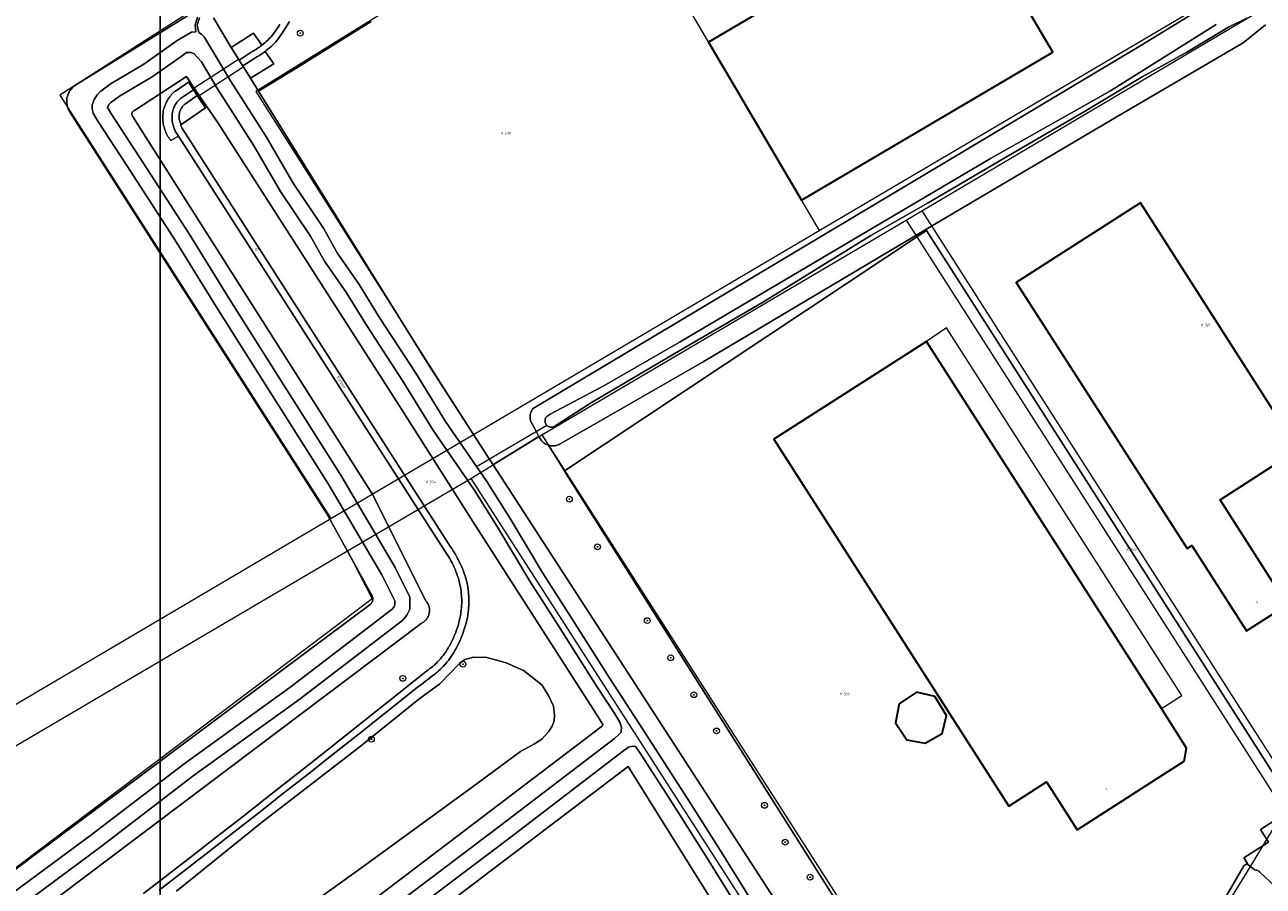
# Model space of a CAD drawing. Header units: metres. Extents: x 250001 to 257773, y 598992 to 609118.
# Tile 177 of 256: x 251287 to 251458, y 601835 to 601954. Entities that reach past the tile are written whole.
import ezdxf
from ezdxf.enums import TextEntityAlignment as Align
from ezdxf.lldxf.tags import DXFTag

# ---------------------------------------------------------------- set-up
doc = ezdxf.new("R2010")
doc.units = ezdxf.units.M
for name, color, linetype, lineweight in [('B-WE-GR-BEPLANTING_CULTUUR_BOSPLANTSOEN-GV', 252, 'Continuous', 18), ('B-WE-GR-BOOM-S', 252, 'Continuous', 25), ('B-WE-GR-BOUWLAND-GV', 252, 'Continuous', 13), ('B-WE-GR-GRAS-GV', 252, 'Continuous', 13), ('B-WE-GR-GROENVOORZIENING-GV', 252, 'Continuous', 18), ('B-WE-KG-GRENS_PERCEEL-G', 150, 'KG-PERCEEL', 18), ('B-WE-KG-GRENS_PERCEEL-S', 150, 'Continuous', 25), ('B-WE-KW-KUNSTWERK_DEK-GV', 252, 'Continuous', 18), ('B-WE-KW-KUNSTWERK_DUIKER-G', 252, 'Continuous', 18), ('B-WE-OG-BEBOUWING-GV', 1, 'Continuous', 35), ('B-WE-OG-BEBOUWING-T18', 7, 'Continuous', 18), ('B-WE-OG-BEBOUWING_LUIFEL-GV', 1, 'Continuous', 18), ('B-WE-OG-TERREIN_ERF-GV', 7, 'Continuous', 18), ('B-WE-OG-TOPOGRAFIE-T18', 2, 'Continuous', 18), ('B-WE-OG-WATER-GV', 252, 'Continuous', 18), ('B-WE-OG-WATER_SLOOT-GV', 252, 'Continuous', 18), ('B-WE-VH-VERHARDING_GESLOTEN-GV', 252, 'Continuous', 18), ('B-WE-VH-VERHARDING_HALFVERHARDING-GV', 252, 'Continuous', 18), ('N-WE-OG-GBKN-G', 7, 'Continuous', 25), ('X-XX-AL-REFERENTIE-G', 7, 'Continuous', 18)]:
    doc.layers.add(name, color=color, linetype=linetype, lineweight=lineweight)
doc.styles.add('NLCS-ISO', font='NLCS-ISO.ttf')
doc.styles.add('NLCS-ISO-ANNOTATIEF-T18', font='NLCS-ISO.ttf', dxfattribs={"height": 1.8})
doc.styles.get("Standard").update_dxf_attribs({"font": 'NLCS-ISO.ttf'})
tags = doc.linetypes.add('KG-PERCEEL', pattern='A,5.5,-2,["P",Standard,S=1.8,R=0,X=-0.5,Y=-0.9],-2,5.5,-2,[5,NLCS.SHX,S=0.75,R=0,X=0,Y=0],-2', length=19).pattern_tags.tags
tags[6] = DXFTag(74, 10)

# ---------------------------------------------------------------- blocks, each defined once
blk = doc.blocks.new('SKG-PERCEELNUMMER-SO')
at = {"style": 'NLCS-ISO', "oblique": 10, "flags": 1}
blk.add_attdef('GEMEENTECODE', text='', height=1.8, dxfattribs=at).set_placement((0, 2.55), align=Align.MIDDLE_CENTER)
at = {"style": 'NLCS-ISO', "oblique": 10}
blk.add_attdef('SECTIE', text='', height=1.8, dxfattribs=at).set_placement((-0.5, 0), align=Align.MIDDLE_RIGHT)
blk.add_attdef('PERCEELNUMMER', text='', height=1.8, dxfattribs=at).set_placement((0.5, 0), align=Align.MIDDLE_LEFT)
blk = doc.blocks.new('BS2021-132-Xref-KAD-20210617')
at = {"layer": 'B-WE-KG-GRENS_PERCEEL-G', "flags": 128}
for points in [[(251420.659, 602026.429), (251310.684, 601956.174), (251291.562, 601943.922)], [(251396.311, 601925.281), (251453.026, 601958.714), (251441.996, 601994.884), (251433.73, 602007.104)], [(251367.31, 601974.573), (251366.34, 601973.976), (251318.601, 601944.445)], [(251367.31, 601974.573), (251396.311, 601925.281)], [(251410.444, 601927.992), (251458.545, 601956.429)], [(251291.562, 601943.922), (251328.938, 601885.566)], [(251318.601, 601944.445), (251327.069, 601931.093), (251335.651, 601917.527), (251344.879, 601902.917), (251348.608, 601897.161)], [(251358.037, 601897.122), (251408.293, 601926.72)], [(251408.293, 601926.72), (251410.444, 601927.992)], [(251408.293, 601926.72), (251460.45, 601845.26)], [(251410.444, 601927.992), (251461.89, 601847.64)], [(251348.608, 601897.161), (251396.311, 601925.281)], [(251328.938, 601885.566), (251348.608, 601897.161)], [(251348.266, 601891.096), (251358.037, 601897.122)], [(251358.037, 601897.122), (251409.417, 601816.904)], [(251331.234, 601881.097), (251348.266, 601891.096)], [(251348.266, 601891.096), (251396.726, 601815.763)], [(251194.115, 601806.141), (251328.938, 601885.566)], [(251243.868, 601829.807), (251331.234, 601881.097)], [(251331.234, 601881.097), (251334.625, 601874.502), (251254.1, 601813.716)], [(251441.492, 601814.363), (251455.41, 601836.89), (251460.45, 601845.26)]]:
    blk.add_lwpolyline(points, dxfattribs=at)
at = {"layer": 'N-WE-OG-GBKN-G'}
blk.add_lwpolyline([(251305.421, 608118.318), (256711.718, 608118.318), (256711.718, 599991.994), (251305.421, 599991.994)], close=True, dxfattribs=at)
at = {"layer": 'B-WE-KG-GRENS_PERCEEL-S', "xscale": 0.2, "yscale": 0.2, "zscale": 0.2}
for p, values in [((251352.819, 601938.688), {'PERCEELNUMMER': '570', 'SECTIE': 'K'}), ((251318.325, 601922.622), {'PERCEELNUMMER': '571', 'SECTIE': 'K'}), ((251449.376, 601912.248), {'PERCEELNUMMER': '321', 'SECTIE': 'K'}), ((251342.449, 601890.605), {'PERCEELNUMMER': '574', 'SECTIE': 'K'}), ((251439.105, 601881.285), {'PERCEELNUMMER': '240', 'SECTIE': 'K'}), ((251399.589, 601861.388), {'PERCEELNUMMER': '555', 'SECTIE': 'K'})]:
    blk.add_blockref('SKG-PERCEELNUMMER-SO', p, dxfattribs=at).add_auto_attribs(values)
blk = doc.blocks.new('SGR-BOOM_01-SO')
at = {"linetype": 'ByBlock', "lineweight": 18}
h = blk.add_hatch(color=0, dxfattribs=at)
h.dxf.hatch_style = 1
edge = h.paths.add_edge_path()
edge.add_arc((0, 0), 0.25, 0, 360)
at = {"color": 0, "linetype": 'ByBlock', "lineweight": 18}
for radius in [2, 0.25]:
    blk.add_circle((0, 0), radius, dxfattribs=at)
blk = doc.blocks.new('BS2021-132-Xref-BGT-GRIJS-20210617-aangepast')
at = {"layer": 'B-WE-GR-BEPLANTING_CULTUUR_BOSPLANTSOEN-GV', "flags": 128}
blk.add_lwpolyline([(251310.387, 601821.053), (251333.538, 601837.694), (251348.426, 601848.529), (251355.093, 601853.456), (251357.035, 601854.499), (251358.058, 601855.133), (251358.978, 601856.155), (251359.49, 601856.952), (251359.735, 601857.688), (251359.776, 601858.486), (251359.654, 601859.713), (251358.959, 601861.185), (251358.059, 601862.637), (251355.524, 601864.621), (251353.132, 601865.685), (251350.453, 601866.421), (251348.613, 601866.463), (251347.427, 601866.136), (251346.67, 601865.563), (251343.991, 601862.783), (251341.087, 601860.656), (251332.968, 601854.114), (251319.327, 601843.585), (251307.649, 601834.181)], dxfattribs=at)
at = {"layer": 'B-WE-GR-BOUWLAND-GV', "flags": 128}
blk.add_lwpolyline([(251216.381, 601785.042), (251287.955, 601839.123), (251334.365, 601873.727), (251334.432, 601873.783), (251334.493, 601873.845), (251334.549, 601873.912), (251334.598, 601873.984), (251334.641, 601874.061), (251334.676, 601874.141), (251334.704, 601874.223), (251334.724, 601874.308), (251334.736, 601874.395), (251334.74, 601874.482), (251334.736, 601874.569), (251334.725, 601874.655), (251334.705, 601874.741), (251334.679, 601874.821), (251328.34, 601886.28), (251292.916, 601941.672), (251292.843, 601941.799), (251292.776, 601941.93), (251292.717, 601942.065), (251292.665, 601942.202), (251292.621, 601942.342), (251292.584, 601942.484), (251292.555, 601942.629), (251292.534, 601942.774), (251292.521, 601942.92), (251292.516, 601943.067), (251292.519, 601943.214), (251292.53, 601943.361), (251292.549, 601943.506), (251292.576, 601943.651), (251292.611, 601943.794), (251292.653, 601943.934), (251292.703, 601944.072), (251292.76, 601944.208), (251292.825, 601944.34), (251292.897, 601944.468), (251292.976, 601944.592), (251293.061, 601944.712), (251293.152, 601944.826), (251293.25, 601944.936), (251293.354, 601945.04), (251293.463, 601945.139), (251293.577, 601945.231), (251293.641, 601945.278), (251309.174, 601954.885)], dxfattribs=at)
at = {"layer": 'B-WE-GR-GRAS-GV', "flags": 128}
blk.add_lwpolyline([(251389.752, 601819.723), (251369.978, 601851.362), (251268.52, 601774.419)], dxfattribs=at)
at = {"layer": 'B-WE-GR-GROENVOORZIENING-GV', "flags": 128}
for points in [[(251312.758, 601954.605), (251315.216, 601950.507), (251318.27, 601952.505), (251319.426, 601950.824), (251319.615, 601950.974), (251319.833, 601951.156), (251320.045, 601951.344), (251320.253, 601951.538), (251320.455, 601951.738), (251320.651, 601951.944), (251320.841, 601952.155), (251321.025, 601952.371), (251321.063, 601952.426), (251321.343, 601952.842), (251321.618, 601953.263), (251321.885, 601953.688)], [(251323.258, 601954.112), (251322.514, 601952.915), (251321.736, 601951.739), (251321.542, 601951.513), (251321.342, 601951.292), (251321.136, 601951.076), (251320.924, 601950.866), (251320.707, 601950.662), (251320.484, 601950.464), (251320.256, 601950.271), (251320.023, 601950.085), (251319.88, 601949.976), (251321.061, 601948.266), (251317.865, 601946.272), (251318.984, 601944.473), (251324.247, 601947.722), (251329.285, 601950.812), (251334.52, 601954.099)], [(251303.088, 601833.869), (251306.498, 601836.492), (251309.902, 601839.122), (251313.302, 601841.758), (251316.697, 601844.4), (251320.087, 601847.048), (251323.473, 601849.703), (251326.853, 601852.364), (251330.228, 601855.031), (251333.598, 601857.705), (251336.964, 601860.385), (251340.324, 601863.071), (251341.273, 601863.817), (251342.207, 601864.583), (251342.397, 601864.714), (251342.621, 601864.877), (251342.839, 601865.046), (251343.053, 601865.222), (251343.261, 601865.403), (251343.464, 601865.591), (251343.661, 601865.784), (251343.853, 601865.983), (251344.039, 601866.187), (251344.078, 601866.234), (251344.276, 601866.478), (251344.467, 601866.727), (251344.652, 601866.981), (251344.83, 601867.239), (251345.001, 601867.502), (251345.166, 601867.769), (251345.324, 601868.04), (251345.345, 601868.077), (251345.502, 601868.374), (251345.652, 601868.674), (251345.795, 601868.977), (251345.931, 601869.284), (251346.06, 601869.594), (251346.181, 601869.907), (251346.294, 601870.223), (251346.356, 601870.396), (251346.452, 601870.684), (251346.54, 601870.973), (251346.62, 601871.265), (251346.693, 601871.559), (251346.758, 601871.854), (251346.815, 601872.151), (251346.864, 601872.45), (251346.895, 601872.666), (251346.931, 601872.964), (251346.96, 601873.264), (251346.98, 601873.564), (251346.992, 601873.864), (251346.996, 601874.165), (251346.993, 601874.466), (251346.981, 601874.766), (251346.971, 601874.919), (251346.944, 601875.226), (251346.91, 601875.532), (251346.868, 601875.837), (251346.818, 601876.142), (251346.76, 601876.444), (251346.694, 601876.746), (251346.62, 601877.045), (251346.536, 601877.325), (251346.433, 601877.639), (251346.323, 601877.95), (251346.205, 601878.258), (251346.08, 601878.564), (251345.948, 601878.866), (251345.808, 601879.166), (251345.661, 601879.461), (251345.507, 601879.753), (251345.346, 601880.042), (251345.178, 601880.326), (251345.003, 601880.606), (251344.821, 601880.882), (251344.633, 601881.153), (251307.924, 601938.304), (251306.891, 601937.686), (251306.813, 601937.78), (251306.694, 601937.935), (251306.581, 601938.094), (251306.475, 601938.258), (251306.376, 601938.426), (251306.283, 601938.598), (251306.198, 601938.774), (251306.12, 601938.953), (251306.049, 601939.135), (251305.986, 601939.319), (251305.931, 601939.507), (251305.883, 601939.696), (251305.843, 601939.887), (251305.828, 601939.966), (251305.797, 601940.158), (251305.774, 601940.352), (251305.758, 601940.547), (251305.751, 601940.742), (251305.752, 601940.937), (251305.761, 601941.132), (251305.777, 601941.326), (251305.802, 601941.52), (251305.835, 601941.712), (251305.875, 601941.903), (251305.923, 601942.093), (251305.979, 601942.28), (251306.043, 601942.464), (251306.114, 601942.646), (251306.192, 601942.825), (251306.278, 601943), (251306.371, 601943.172), (251306.471, 601943.339), (251306.577, 601943.503), (251306.69, 601943.662), (251306.81, 601943.816), (251306.936, 601943.965), (251307.068, 601944.109), (251307.205, 601944.248), (251307.348, 601944.38), (251307.497, 601944.507), (251309.294, 601945.716), (251309.926, 601944.792), (251310.005, 601944.669), (251310.519, 601943.877), (251310.601, 601943.751), (251311.667, 601942.174), (251308.254, 601939.828), (251308.263, 601939.799), (251308.319, 601939.644), (251308.382, 601939.49), (251308.453, 601939.341), (251308.53, 601939.194), (251308.615, 601939.052), (251308.706, 601938.914), (251308.804, 601938.781), (251308.908, 601938.652), (251345.438, 601881.675), (251345.612, 601881.423), (251345.805, 601881.131), (251345.991, 601880.835), (251346.17, 601880.534), (251346.343, 601880.23), (251346.508, 601879.921), (251346.666, 601879.609), (251346.817, 601879.293), (251346.961, 601878.974), (251347.098, 601878.652), (251347.227, 601878.326), (251347.348, 601877.998), (251347.462, 601877.667), (251347.569, 601877.334), (251347.585, 601877.273), (251347.66, 601876.972), (251347.727, 601876.669), (251347.786, 601876.364), (251347.837, 601876.058), (251347.88, 601875.751), (251347.915, 601875.443), (251347.943, 601875.134), (251347.962, 601874.824), (251347.975, 601874.525), (251347.982, 601874.207), (251347.98, 601873.89), (251347.97, 601873.573), (251347.953, 601873.256), (251347.927, 601872.94), (251347.894, 601872.624), (251347.852, 601872.31), (251347.833, 601872.191), (251347.78, 601871.894), (251347.719, 601871.598), (251347.651, 601871.304), (251347.574, 601871.012), (251347.49, 601870.722), (251347.398, 601870.434), (251347.299, 601870.149), (251347.192, 601869.867), (251347.089, 601869.583), (251346.956, 601869.241), (251346.817, 601868.902), (251346.67, 601868.566), (251346.515, 601868.234), (251346.354, 601867.905), (251346.185, 601867.579), (251346.054, 601867.35), (251345.887, 601867.073), (251345.714, 601866.799), (251345.533, 601866.531), (251345.346, 601866.267), (251345.153, 601866.007), (251344.953, 601865.753), (251344.747, 601865.503), (251344.636, 601865.378), (251344.434, 601865.161), (251344.227, 601864.95), (251344.014, 601864.745), (251343.796, 601864.545), (251343.572, 601864.352), (251343.343, 601864.164), (251343.11, 601863.983), (251342.871, 601863.808), (251342.816, 601863.763), (251342.444, 601863.462), (251342.067, 601863.167), (251341.685, 601862.879), (251341.298, 601862.597), (251340.906, 601862.321), (251339.47, 601861.172), (251336.072, 601858.46), (251332.67, 601855.755), (251329.262, 601853.056), (251325.849, 601850.363), (251322.432, 601847.677), (251319.009, 601844.997), (251315.582, 601842.323), (251312.149, 601839.656), (251308.712, 601836.995), (251305.27, 601834.34)], [(251308.804, 601813.215), (251366.242, 601856.854), (251366.287, 601856.877), (251366.328, 601856.906), (251366.364, 601856.942), (251366.393, 601856.982), (251366.416, 601857.027), (251366.432, 601857.075), (251366.44, 601857.125), (251366.44, 601857.164), (251365.526, 601858.625), (251348.84, 601884.668), (251338.354, 601901.14), (251313.394, 601940.054), (251310.802, 601943.883), (251310.107, 601944.91), (251309.037, 601946.491), (251301.838, 601941.842), (251301.778, 601941.813), (251301.722, 601941.777), (251301.671, 601941.734), (251301.626, 601941.686), (251301.586, 601941.632), (251301.553, 601941.574), (251301.528, 601941.513), (251301.51, 601941.449), (251301.499, 601941.383), (251301.497, 601941.317), (251301.503, 601941.251), (251301.516, 601941.186), (251301.538, 601941.123), (251301.567, 601941.063), (251301.575, 601941.048), (251334.738, 601888.846), (251342.006, 601874.277), (251342.09, 601874.182), (251342.167, 601874.082), (251342.238, 601873.977), (251342.302, 601873.869), (251342.36, 601873.756), (251342.41, 601873.64), (251342.452, 601873.521), (251342.487, 601873.399), (251342.514, 601873.275), (251342.534, 601873.15), (251342.545, 601873.024), (251342.548, 601872.898), (251342.544, 601872.772), (251342.531, 601872.646), (251342.511, 601872.521), (251342.482, 601872.398), (251342.446, 601872.277), (251342.402, 601872.158), (251342.351, 601872.042), (251342.293, 601871.93), (251342.228, 601871.821), (251342.156, 601871.718), (251342.077, 601871.618), (251341.993, 601871.524), (251341.902, 601871.436), (251341.807, 601871.353), (251341.706, 601871.277), (251341.601, 601871.207), (251341.491, 601871.144), (251341.421, 601871.108), (251275.338, 601821.353)], [(251414.807, 601807.352), (251361.178, 601892.116), (251361.196, 601892.128), (251358.955, 601895.671), (251358.951, 601895.672), (251358.83, 601895.714), (251358.712, 601895.763), (251358.597, 601895.819), (251358.486, 601895.883), (251358.379, 601895.953), (251358.276, 601896.03), (251358.179, 601896.113), (251358.087, 601896.203), (251358.001, 601896.297), (251357.92, 601896.397), (251357.891, 601896.437), (251357.649, 601896.883), (251351.505, 601893.094), (251351.324, 601892.964), (251411.329, 601800.423)], [(251307.649, 601834.181), (251319.327, 601843.585), (251332.968, 601854.114), (251341.087, 601860.656), (251343.991, 601862.783), (251346.67, 601865.563), (251347.427, 601866.136), (251348.613, 601866.463), (251350.453, 601866.421), (251353.132, 601865.685), (251355.524, 601864.621), (251358.059, 601862.637), (251358.959, 601861.185), (251359.654, 601859.713), (251359.776, 601858.486), (251359.735, 601857.688), (251359.49, 601856.952), (251358.978, 601856.155), (251358.058, 601855.133), (251357.035, 601854.499), (251355.093, 601853.456), (251348.426, 601848.529), (251333.538, 601837.694), (251310.387, 601821.053)], [(251459.984, 601834.094), (251457.062, 601836.848), (251457.023, 601836.881), (251456.948, 601836.935), (251456.869, 601836.984), (251456.786, 601837.025), (251456.699, 601837.058), (251456.611, 601837.084), (251456.52, 601837.103), (251456.428, 601837.113), (251456.405, 601837.114), (251455.318, 601837.938), (251454.906, 601837.662), (251447.005, 601824.102)]]:
    blk.add_lwpolyline(points, dxfattribs=at)
blk.add_lwpolyline([(251411.122, 601925.277), (251411.038, 601925.413), (251380.298, 601907.153), (251360.672, 601895.908), (251360.562, 601895.842), (251360.449, 601895.783), (251360.332, 601895.731), (251360.212, 601895.686), (251360.089, 601895.649), (251359.964, 601895.62), (251359.838, 601895.599), (251359.71, 601895.585), (251359.582, 601895.58), (251359.454, 601895.582), (251359.327, 601895.593), (251359.2, 601895.611), (251359.075, 601895.638), (251358.955, 601895.671), (251361.196, 601892.128)], close=True, dxfattribs=at)
at = {"layer": 'B-WE-KW-KUNSTWERK_DEK-GV', "flags": 128}
blk.add_lwpolyline([(251310.802, 601943.883), (251316.856, 601947.842), (251316.788, 601947.95), (251316.277, 601948.761), (251316.206, 601948.873), (251310.107, 601944.91), (251309.926, 601944.792), (251310.005, 601944.669), (251310.519, 601943.877), (251310.601, 601943.751)], close=True, dxfattribs=at)
at = {"layer": 'B-WE-KW-KUNSTWERK_DUIKER-G', "flags": 128}
blk.add_lwpolyline([(251349.033, 601892.754), (251358.729, 601898.42)], dxfattribs=at)
at = {"layer": 'B-WE-OG-BEBOUWING-GV', "flags": 128}
for points in [[(251428.544, 601949.847), (251415.717, 601971.649), (251381.036, 601951.244), (251393.863, 601929.443)], [(251462.385, 601895.07), (251440.614, 601929.069), (251423.481, 601918.085), (251447.057, 601881.419), (251447.713, 601881.84), (251455.247, 601870.075), (251460.872, 601873.677), (251451.597, 601888.162)], [(251411.12, 601909.97), (251390.07, 601896.5), (251422.46, 601845.92), (251427.65, 601849.25), (251431.88, 601842.64), (251442.7, 601849.6), (251446.67, 601852.107), (251446.963, 601853.911), (251443.51, 601859.38)], [(251413.889, 601858.398), (251412.269, 601861.013), (251409.709, 601861.616), (251407.328, 601860.013), (251406.842, 601857.404), (251408.398, 601855.047), (251410.938, 601854.609), (251413.289, 601855.931)]]:
    blk.add_lwpolyline(points, close=True, dxfattribs=at)
at = {"layer": 'B-WE-OG-BEBOUWING_LUIFEL-GV', "flags": 128}
blk.add_lwpolyline([(251443.51, 601859.38), (251446.352, 601861.181), (251413.882, 601911.87), (251411.12, 601909.97)], close=True, dxfattribs=at)
at = {"layer": 'B-WE-OG-TERREIN_ERF-GV', "flags": 128}
for points in [[(251334.52, 601954.099), (251329.285, 601950.812), (251324.247, 601947.722), (251318.984, 601944.473), (251342.481, 601906.688), (251350.788, 601893.791), (251351.324, 601892.964), (251351.505, 601893.094), (251357.649, 601896.883), (251357.257, 601897.607), (251356.541, 601898.928), (251356.503, 601899.047), (251356.472, 601899.168), (251356.449, 601899.29), (251356.435, 601899.414), (251356.428, 601899.538), (251356.429, 601899.663), (251356.438, 601899.787), (251356.455, 601899.911), (251356.48, 601900.033), (251356.512, 601900.153), (251356.553, 601900.271), (251356.601, 601900.386), (251356.656, 601900.498), (251356.718, 601900.606), (251356.768, 601900.683), (251440.653, 601950.786), (251448.877, 601955.77)], [(251457.89, 601953.622), (251454.783, 601951.128), (251438.263, 601941.496), (251412.041, 601926.009), (251411.038, 601925.413), (251411.122, 601925.277), (251459.277, 601849.871)]]:
    blk.add_lwpolyline(points, dxfattribs=at)
for points in [[(251381.036, 601951.244), (251415.717, 601971.649), (251428.544, 601949.847), (251393.863, 601929.443)], [(251423.481, 601918.085), (251440.614, 601929.069), (251462.385, 601895.07), (251451.597, 601888.162), (251460.872, 601873.677), (251455.247, 601870.075), (251447.713, 601881.84), (251447.057, 601881.419)], [(251460.561, 601844.855), (251459.859, 601845.963), (251459.557, 601847.533), (251459.554, 601847.554), (251459.277, 601849.871), (251411.122, 601925.277), (251361.196, 601892.128), (251361.178, 601892.116), (251414.807, 601807.352), (251418.122, 601809.495), (251421.42, 601804.201), (251430.841, 601810.115), (251433.257, 601806.571), (251438.185, 601809.724), (251438.848, 601810.148), (251447.005, 601824.102), (251454.906, 601837.662), (251455.318, 601837.938), (251455.386, 601837.983), (251454.888, 601838.791), (251458.287, 601840.919), (251457.176, 601842.687)], [(251431.88, 601842.64), (251427.65, 601849.25), (251422.46, 601845.92), (251390.07, 601896.5), (251411.12, 601909.97), (251443.51, 601859.38), (251446.963, 601853.911), (251446.67, 601852.107), (251442.7, 601849.6)], [(251413.889, 601858.398), (251413.289, 601855.931), (251410.938, 601854.609), (251408.398, 601855.047), (251406.842, 601857.404), (251407.328, 601860.013), (251409.709, 601861.616), (251412.269, 601861.013)]]:
    blk.add_lwpolyline(points, close=True, dxfattribs=at)
at = {"layer": 'B-WE-OG-WATER-GV', "flags": 128}
for points in [[(251286.366, 601832.27), (251297.28, 601840.361), (251309.946, 601850.075), (251324.539, 601860.581), (251338.892, 601871.566), (251339.429, 601872.22), (251339.823, 601873.063), (251339.855, 601873.73), (251339.848, 601874.718), (251337.824, 601878.791), (251330.306, 601891.523), (251322.447, 601903.947), (251314.973, 601915.806), (251309.396, 601924.833), (251302.542, 601935.403), (251298.606, 601941.445), (251298.138, 601942.249), (251298.192, 601942.389), (251298.373, 601942.677), (251298.602, 601942.919), (251299.789, 601943.805), (251304.309, 601946.464), (251308.289, 601949.288), (251309.056, 601949.815), (251309.426, 601949.828), (251309.675, 601949.83), (251310.1, 601949.627), (251311.099, 601948.531), (251313.295, 601944.825), (251318.255, 601937.059), (251321.983, 601930.671), (251326.124, 601924.48), (251328.057, 601921.069), (251331.109, 601916.66), (251333.949, 601912.07), (251338.879, 601904.494), (251343.024, 601897.791), (251348.701, 601889.531), (251351.884, 601884.451), (251356.396, 601876.929), (251360.34, 601870.769), (251365.64, 601862.383), (251368.104, 601858.616), (251368.798, 601857.494), (251369.027, 601856.781), (251368.976, 601856.109), (251368.643, 601855.728), (251368.072, 601855.248), (251352.361, 601843.217), (251328.25, 601825.033)], [(251329.512, 601823.354), (251353.632, 601841.545), (251369.349, 601853.58), (251370.004, 601854.047), (251370.493, 601854.163), (251370.955, 601854.152), (251371.601, 601853.223), (251376.429, 601845.725), (251380.846, 601838.724), (251388.761, 601825.982)], [(251390.536, 601827.104), (251382.626, 601839.838), (251378.2, 601846.853), (251371.435, 601857.359), (251367.406, 601863.519), (251362.112, 601871.896), (251358.181, 601878.035), (251353.675, 601885.549), (251350.456, 601890.684), (251344.783, 601898.939), (251340.652, 601905.619), (251335.722, 601913.195), (251332.866, 601917.811), (251329.838, 601922.187), (251327.913, 601925.583), (251323.764, 601931.785), (251320.048, 601938.154), (251315.084, 601945.926), (251311.49, 601951.991), (251311.107, 601952.358), (251310.715, 601952.583), (251310.505, 601953.579), (251310.81, 601954.591)], [(251310.563, 601954.674), (251310.243, 601953.609), (251310.301, 601952.677), (251309.705, 601952.63), (251307.758, 601951.486), (251303.167, 601948.229), (251298.626, 601945.557), (251297.2, 601944.494), (251296.704, 601943.969), (251296.307, 601943.336), (251296.019, 601942.596), (251296.001, 601942.096), (251296.169, 601941.457), (251296.817, 601940.343), (251300.781, 601934.258), (251307.622, 601923.71), (251313.192, 601914.694), (251320.672, 601902.826), (251328.514, 601890.428), (251335.977, 601877.788), (251337.751, 601874.218), (251337.755, 601873.773), (251337.745, 601873.577), (251337.638, 601873.349), (251337.423, 601873.086), (251323.287, 601862.268), (251308.693, 601851.76), (251296.016, 601842.038), (251285.086, 601833.935)], [(251451.079, 601953.682), (251436.482, 601944.516), (251419.939, 601935.209), (251403.888, 601925.753), (251391.533, 601918.409), (251377.141, 601909.931), (251366.486, 601903.79), (251359.217, 601899.943), (251358.785, 601899.674), (251358.773, 601899.663), (251358.691, 601899.578), (251358.622, 601899.484), (251358.566, 601899.38), (251358.524, 601899.27), (251358.498, 601899.155), (251358.487, 601899.038), (251358.493, 601898.92), (251358.514, 601898.804), (251358.551, 601898.693), (251358.603, 601898.587), (251358.668, 601898.489), (251358.747, 601898.401), (251358.836, 601898.324), (251358.935, 601898.26), (251359.041, 601898.211), (251359.154, 601898.176), (251359.27, 601898.156), (251359.388, 601898.153), (251359.505, 601898.165), (251359.619, 601898.193), (251359.729, 601898.237), (251359.831, 601898.295), (251364.905, 601901.538), (251377.066, 601908.726), (251388.376, 601915.306), (251403.448, 601924.601), (251411.343, 601929.084), (251422.485, 601935.634), (251432.917, 601941.675), (251440.879, 601946.48), (251447.028, 601949.868), (251452.79, 601953.288), (251455.302, 601954.567)]]:
    blk.add_lwpolyline(points, dxfattribs=at)
at = {"layer": 'B-WE-OG-WATER_SLOOT-GV', "flags": 128}
for points in [[(251275.338, 601821.353), (251341.421, 601871.108), (251341.491, 601871.144), (251341.601, 601871.207), (251341.706, 601871.277), (251341.807, 601871.353), (251341.902, 601871.436), (251341.993, 601871.524), (251342.077, 601871.618), (251342.156, 601871.718), (251342.228, 601871.821), (251342.293, 601871.93), (251342.351, 601872.042), (251342.402, 601872.158), (251342.446, 601872.277), (251342.482, 601872.398), (251342.511, 601872.521), (251342.531, 601872.646), (251342.544, 601872.772), (251342.548, 601872.898), (251342.545, 601873.024), (251342.534, 601873.15), (251342.514, 601873.275), (251342.487, 601873.399), (251342.452, 601873.521), (251342.41, 601873.64), (251342.36, 601873.756), (251342.302, 601873.869), (251342.238, 601873.977), (251342.167, 601874.082), (251342.09, 601874.182), (251342.006, 601874.277), (251334.738, 601888.846), (251301.575, 601941.048), (251301.567, 601941.063), (251301.538, 601941.123), (251301.516, 601941.186), (251301.503, 601941.251), (251301.497, 601941.317), (251301.499, 601941.383), (251301.51, 601941.449), (251301.528, 601941.513), (251301.553, 601941.574), (251301.586, 601941.632), (251301.626, 601941.686), (251301.671, 601941.734), (251301.722, 601941.777), (251301.778, 601941.813), (251301.838, 601941.842), (251309.037, 601946.491), (251310.107, 601944.91), (251310.802, 601943.883), (251313.394, 601940.054), (251338.354, 601901.14), (251348.84, 601884.668), (251365.526, 601858.625), (251366.44, 601857.164), (251366.44, 601857.125), (251366.432, 601857.075), (251366.416, 601857.027), (251366.393, 601856.982), (251366.364, 601856.942), (251366.328, 601856.906), (251366.287, 601856.877), (251366.242, 601856.854), (251308.804, 601813.215)], [(251268.52, 601774.419), (251369.978, 601851.362), (251389.752, 601819.723)], [(251411.329, 601800.423), (251351.324, 601892.964), (251350.788, 601893.791), (251342.481, 601906.688), (251318.984, 601944.473), (251317.865, 601946.272), (251316.817, 601947.969), (251316.788, 601947.95), (251316.277, 601948.761), (251316.308, 601948.781), (251315.216, 601950.507), (251312.758, 601954.605)], [(251309.174, 601954.885), (251293.641, 601945.278), (251293.577, 601945.231), (251293.463, 601945.139), (251293.354, 601945.04), (251293.25, 601944.936), (251293.152, 601944.826), (251293.061, 601944.712), (251292.976, 601944.592), (251292.897, 601944.468), (251292.825, 601944.34), (251292.76, 601944.208), (251292.703, 601944.072), (251292.653, 601943.934), (251292.611, 601943.794), (251292.576, 601943.651), (251292.549, 601943.506), (251292.53, 601943.361), (251292.519, 601943.214), (251292.516, 601943.067), (251292.521, 601942.92), (251292.534, 601942.774), (251292.555, 601942.629), (251292.584, 601942.484), (251292.621, 601942.342), (251292.665, 601942.202), (251292.717, 601942.065), (251292.776, 601941.93), (251292.843, 601941.799), (251292.916, 601941.672), (251328.34, 601886.28), (251334.679, 601874.821), (251334.705, 601874.741), (251334.725, 601874.655), (251334.736, 601874.569), (251334.74, 601874.482), (251334.736, 601874.395), (251334.724, 601874.308), (251334.704, 601874.223), (251334.676, 601874.141), (251334.641, 601874.061), (251334.598, 601873.984), (251334.549, 601873.912), (251334.493, 601873.845), (251334.432, 601873.783), (251334.365, 601873.727), (251287.955, 601839.123), (251216.381, 601785.042)], [(251285.086, 601833.935), (251296.016, 601842.038), (251308.693, 601851.76), (251323.287, 601862.268), (251337.423, 601873.086), (251337.638, 601873.349), (251337.745, 601873.577), (251337.755, 601873.773), (251337.751, 601874.218), (251335.977, 601877.788), (251328.514, 601890.428), (251320.672, 601902.826), (251313.192, 601914.694), (251307.622, 601923.71), (251300.781, 601934.258), (251296.817, 601940.343), (251296.169, 601941.457), (251296.001, 601942.096), (251296.019, 601942.596), (251296.307, 601943.336), (251296.704, 601943.969), (251297.2, 601944.494), (251298.626, 601945.557), (251303.167, 601948.229), (251307.758, 601951.486), (251309.705, 601952.63), (251310.301, 601952.677), (251310.243, 601953.609), (251310.563, 601954.674)], [(251310.81, 601954.591), (251310.505, 601953.579), (251310.715, 601952.583), (251311.107, 601952.358), (251311.49, 601951.991), (251315.084, 601945.926), (251320.048, 601938.154), (251323.764, 601931.785), (251327.913, 601925.583), (251329.838, 601922.187), (251332.866, 601917.811), (251335.722, 601913.195), (251340.652, 601905.619), (251344.783, 601898.939), (251350.456, 601890.684), (251353.675, 601885.549), (251358.181, 601878.035), (251362.112, 601871.896), (251367.406, 601863.519), (251371.435, 601857.359), (251378.2, 601846.853), (251382.626, 601839.838), (251390.536, 601827.104)], [(251388.761, 601825.982), (251380.846, 601838.724), (251376.429, 601845.725), (251371.601, 601853.223), (251370.955, 601854.152), (251370.493, 601854.163), (251370.004, 601854.047), (251369.349, 601853.58), (251353.632, 601841.545), (251329.512, 601823.354)], [(251328.25, 601825.033), (251352.361, 601843.217), (251368.072, 601855.248), (251368.643, 601855.728), (251368.976, 601856.109), (251369.027, 601856.781), (251368.798, 601857.494), (251368.104, 601858.616), (251365.64, 601862.383), (251360.34, 601870.769), (251356.396, 601876.929), (251351.884, 601884.451), (251348.701, 601889.531), (251343.024, 601897.791), (251338.879, 601904.494), (251333.949, 601912.07), (251331.109, 601916.66), (251328.057, 601921.069), (251326.124, 601924.48), (251321.983, 601930.671), (251318.255, 601937.059), (251313.295, 601944.825), (251311.099, 601948.531), (251310.1, 601949.627), (251309.675, 601949.83), (251309.426, 601949.828), (251309.056, 601949.815), (251308.289, 601949.288), (251304.309, 601946.464), (251299.789, 601943.805), (251298.602, 601942.919), (251298.373, 601942.677), (251298.192, 601942.389), (251298.138, 601942.249), (251298.606, 601941.445), (251302.542, 601935.403), (251309.396, 601924.833), (251314.973, 601915.806), (251322.447, 601903.947), (251330.306, 601891.523), (251337.824, 601878.791), (251339.848, 601874.718), (251339.855, 601873.73), (251339.823, 601873.063), (251339.429, 601872.22), (251338.892, 601871.566), (251324.539, 601860.581), (251309.946, 601850.075), (251297.28, 601840.361), (251286.366, 601832.27)], [(251448.877, 601955.77), (251440.653, 601950.786), (251356.768, 601900.683), (251356.718, 601900.606), (251356.656, 601900.498), (251356.601, 601900.386), (251356.553, 601900.271), (251356.512, 601900.153), (251356.48, 601900.033), (251356.455, 601899.911), (251356.438, 601899.787), (251356.429, 601899.663), (251356.428, 601899.538), (251356.435, 601899.414), (251356.449, 601899.29), (251356.472, 601899.168), (251356.503, 601899.047), (251356.541, 601898.928), (251357.257, 601897.607), (251357.649, 601896.883), (251357.891, 601896.437), (251357.92, 601896.397), (251358.001, 601896.297), (251358.087, 601896.203), (251358.179, 601896.113), (251358.276, 601896.03), (251358.379, 601895.953), (251358.486, 601895.883), (251358.597, 601895.819), (251358.712, 601895.763), (251358.83, 601895.714), (251358.951, 601895.672), (251358.955, 601895.671), (251359.075, 601895.638), (251359.2, 601895.611), (251359.327, 601895.593), (251359.454, 601895.582), (251359.582, 601895.58), (251359.71, 601895.585), (251359.838, 601895.599), (251359.964, 601895.62), (251360.089, 601895.649), (251360.212, 601895.686), (251360.332, 601895.731), (251360.449, 601895.783), (251360.562, 601895.842), (251360.672, 601895.908), (251380.298, 601907.153), (251411.038, 601925.413), (251412.041, 601926.009), (251438.263, 601941.496), (251454.783, 601951.128), (251457.89, 601953.622)], [(251455.302, 601954.567), (251452.79, 601953.288), (251447.028, 601949.868), (251440.879, 601946.48), (251432.917, 601941.675), (251422.485, 601935.634), (251411.343, 601929.084), (251403.448, 601924.601), (251388.376, 601915.306), (251377.066, 601908.726), (251364.905, 601901.538), (251359.831, 601898.295), (251359.729, 601898.237), (251359.619, 601898.193), (251359.505, 601898.165), (251359.388, 601898.153), (251359.27, 601898.156), (251359.154, 601898.176), (251359.041, 601898.211), (251358.935, 601898.26), (251358.836, 601898.324), (251358.747, 601898.401), (251358.668, 601898.489), (251358.603, 601898.587), (251358.551, 601898.693), (251358.514, 601898.804), (251358.493, 601898.92), (251358.487, 601899.038), (251358.498, 601899.155), (251358.524, 601899.27), (251358.566, 601899.38), (251358.622, 601899.484), (251358.691, 601899.578), (251358.773, 601899.663), (251358.785, 601899.674), (251359.217, 601899.943), (251366.486, 601903.79), (251377.141, 601909.931), (251391.533, 601918.409), (251403.888, 601925.753), (251419.939, 601935.209), (251436.482, 601944.516), (251451.079, 601953.682)]]:
    blk.add_lwpolyline(points, dxfattribs=at)
at = {"layer": 'B-WE-VH-VERHARDING_GESLOTEN-GV', "flags": 128}
for points in [[(251321.885, 601953.688), (251321.618, 601953.263), (251321.343, 601952.842), (251321.063, 601952.426), (251321.025, 601952.371), (251320.841, 601952.155), (251320.651, 601951.944), (251320.455, 601951.738), (251320.253, 601951.538), (251320.045, 601951.344), (251319.833, 601951.156), (251319.615, 601950.974), (251319.426, 601950.824), (251319.227, 601950.674), (251319.218, 601950.667), (251318.976, 601950.49), (251318.729, 601950.321), (251318.479, 601950.157), (251318.223, 601950.001), (251317.964, 601949.851), (251316.308, 601948.781), (251316.277, 601948.761), (251316.788, 601947.95), (251316.817, 601947.969), (251318.481, 601949.035), (251318.758, 601949.201), (251319.03, 601949.373), (251319.298, 601949.553), (251319.561, 601949.738), (251319.82, 601949.931), (251319.854, 601949.957), (251319.88, 601949.976), (251320.023, 601950.085), (251320.256, 601950.271), (251320.484, 601950.464), (251320.707, 601950.662), (251320.924, 601950.866), (251321.136, 601951.076), (251321.342, 601951.292), (251321.542, 601951.513), (251321.736, 601951.739), (251322.514, 601952.915), (251323.258, 601954.112)], [(251305.27, 601834.34), (251308.712, 601836.995), (251312.149, 601839.656), (251315.582, 601842.323), (251319.009, 601844.997), (251322.432, 601847.677), (251325.849, 601850.363), (251329.262, 601853.056), (251332.67, 601855.755), (251336.072, 601858.46), (251339.47, 601861.172), (251340.906, 601862.321), (251341.298, 601862.597), (251341.685, 601862.879), (251342.067, 601863.167), (251342.444, 601863.462), (251342.816, 601863.763), (251342.871, 601863.808), (251343.11, 601863.983), (251343.343, 601864.164), (251343.572, 601864.352), (251343.796, 601864.545), (251344.014, 601864.745), (251344.227, 601864.95), (251344.434, 601865.161), (251344.636, 601865.378), (251344.747, 601865.503), (251344.953, 601865.753), (251345.153, 601866.007), (251345.346, 601866.267), (251345.533, 601866.531), (251345.714, 601866.799), (251345.887, 601867.073), (251346.054, 601867.35), (251346.185, 601867.579), (251346.354, 601867.905), (251346.515, 601868.234), (251346.67, 601868.566), (251346.817, 601868.902), (251346.956, 601869.241), (251347.089, 601869.583), (251347.192, 601869.867), (251347.299, 601870.149), (251347.398, 601870.434), (251347.49, 601870.722), (251347.574, 601871.012), (251347.651, 601871.304), (251347.719, 601871.598), (251347.78, 601871.894), (251347.833, 601872.191), (251347.852, 601872.31), (251347.894, 601872.624), (251347.927, 601872.94), (251347.953, 601873.256), (251347.97, 601873.573), (251347.98, 601873.89), (251347.982, 601874.207), (251347.975, 601874.525), (251347.962, 601874.824), (251347.943, 601875.134), (251347.915, 601875.443), (251347.88, 601875.751), (251347.837, 601876.058), (251347.786, 601876.364), (251347.727, 601876.669), (251347.66, 601876.972), (251347.585, 601877.273), (251347.569, 601877.334), (251347.462, 601877.667), (251347.348, 601877.998), (251347.227, 601878.326), (251347.098, 601878.652), (251346.961, 601878.974), (251346.817, 601879.293), (251346.666, 601879.609), (251346.508, 601879.921), (251346.343, 601880.23), (251346.17, 601880.534), (251345.991, 601880.835), (251345.805, 601881.131), (251345.612, 601881.423), (251345.438, 601881.675), (251308.908, 601938.652), (251308.804, 601938.781), (251308.706, 601938.914), (251308.615, 601939.052), (251308.53, 601939.194), (251308.453, 601939.341), (251308.382, 601939.49), (251308.319, 601939.644), (251308.263, 601939.799), (251308.254, 601939.828), (251308.198, 601940.012), (251308.152, 601940.198), (251308.144, 601940.22), (251308.102, 601940.347), (251308.068, 601940.477), (251308.042, 601940.608), (251308.024, 601940.741), (251308.013, 601940.875), (251308.011, 601941.009), (251308.016, 601941.143), (251308.03, 601941.277), (251308.051, 601941.409), (251308.081, 601941.54), (251308.118, 601941.669), (251308.163, 601941.795), (251308.215, 601941.919), (251308.274, 601942.039), (251308.341, 601942.156), (251308.414, 601942.268), (251308.494, 601942.376), (251308.58, 601942.479), (251308.672, 601942.576), (251308.77, 601942.668), (251308.873, 601942.754), (251310.519, 601943.877), (251310.005, 601944.669), (251308.351, 601943.573), (251308.224, 601943.474), (251308.102, 601943.368), (251307.985, 601943.256), (251307.874, 601943.139), (251307.768, 601943.017), (251307.669, 601942.889), (251307.577, 601942.757), (251307.491, 601942.62), (251307.412, 601942.479), (251307.34, 601942.335), (251307.275, 601942.187), (251307.218, 601942.036), (251307.168, 601941.882), (251307.126, 601941.726), (251307.091, 601941.568), (251307.065, 601941.409), (251307.046, 601941.249), (251307.036, 601941.087), (251307.033, 601940.926), (251307.037, 601940.791), (251307.041, 601940.621), (251307.052, 601940.452), (251307.072, 601940.283), (251307.1, 601940.115), (251307.135, 601939.949), (251307.179, 601939.785), (251307.221, 601939.649), (251307.276, 601939.48), (251307.339, 601939.314), (251307.409, 601939.151), (251307.486, 601938.991), (251307.57, 601938.835), (251307.661, 601938.683), (251307.759, 601938.535), (251307.864, 601938.391), (251307.886, 601938.363), (251307.924, 601938.304), (251344.633, 601881.153), (251344.821, 601880.882), (251345.003, 601880.606), (251345.178, 601880.326), (251345.346, 601880.042), (251345.507, 601879.753), (251345.661, 601879.461), (251345.808, 601879.166), (251345.948, 601878.866), (251346.08, 601878.564), (251346.205, 601878.258), (251346.323, 601877.95), (251346.433, 601877.639), (251346.536, 601877.325), (251346.62, 601877.045), (251346.694, 601876.746), (251346.76, 601876.444), (251346.818, 601876.142), (251346.868, 601875.837), (251346.91, 601875.532), (251346.944, 601875.226), (251346.971, 601874.919), (251346.981, 601874.766), (251346.993, 601874.466), (251346.996, 601874.165), (251346.992, 601873.864), (251346.98, 601873.564), (251346.96, 601873.264), (251346.931, 601872.964), (251346.895, 601872.666), (251346.864, 601872.45), (251346.815, 601872.151), (251346.758, 601871.854), (251346.693, 601871.559), (251346.62, 601871.265), (251346.54, 601870.973), (251346.452, 601870.684), (251346.356, 601870.396), (251346.294, 601870.223), (251346.181, 601869.907), (251346.06, 601869.594), (251345.931, 601869.284), (251345.795, 601868.977), (251345.652, 601868.674), (251345.502, 601868.374), (251345.345, 601868.077), (251345.324, 601868.04), (251345.166, 601867.769), (251345.001, 601867.502), (251344.83, 601867.239), (251344.652, 601866.981), (251344.467, 601866.727), (251344.276, 601866.478), (251344.078, 601866.234), (251344.039, 601866.187), (251343.853, 601865.983), (251343.661, 601865.784), (251343.464, 601865.591), (251343.261, 601865.403), (251343.053, 601865.222), (251342.839, 601865.046), (251342.621, 601864.877), (251342.397, 601864.714), (251342.207, 601864.583), (251341.273, 601863.817), (251340.324, 601863.071), (251336.964, 601860.385), (251333.598, 601857.705), (251330.228, 601855.031), (251326.853, 601852.364), (251323.473, 601849.703), (251320.087, 601847.048), (251316.697, 601844.4), (251313.302, 601841.758), (251309.902, 601839.122), (251306.498, 601836.492), (251303.088, 601833.869)], [(251460.561, 601844.855), (251457.176, 601842.687), (251458.287, 601840.919), (251454.888, 601838.791), (251455.386, 601837.983), (251455.318, 601837.938), (251456.405, 601837.114), (251456.428, 601837.113), (251456.52, 601837.103), (251456.611, 601837.084), (251456.699, 601837.058), (251456.786, 601837.025), (251456.869, 601836.984), (251456.948, 601836.935), (251457.023, 601836.881), (251457.062, 601836.848), (251459.984, 601834.094)]]:
    blk.add_lwpolyline(points, dxfattribs=at)
blk.add_lwpolyline([(251316.277, 601948.761), (251316.206, 601948.873), (251310.107, 601944.91), (251309.926, 601944.792), (251310.005, 601944.669), (251310.519, 601943.877), (251310.601, 601943.751), (251310.802, 601943.883), (251316.856, 601947.842), (251316.788, 601947.95)], close=True, dxfattribs=at)
at = {"layer": 'B-WE-VH-VERHARDING_HALFVERHARDING-GV', "flags": 128}
for points in [[(251319.426, 601950.824), (251318.27, 601952.505), (251315.216, 601950.507), (251316.308, 601948.781), (251317.964, 601949.851), (251318.223, 601950.001), (251318.479, 601950.157), (251318.729, 601950.321), (251318.976, 601950.49), (251319.218, 601950.667), (251319.227, 601950.674)], [(251321.061, 601948.266), (251319.88, 601949.976), (251319.854, 601949.957), (251319.82, 601949.931), (251319.561, 601949.738), (251319.298, 601949.553), (251319.03, 601949.373), (251318.758, 601949.201), (251318.481, 601949.035), (251316.817, 601947.969), (251317.865, 601946.272)], [(251309.926, 601944.792), (251309.294, 601945.716), (251307.497, 601944.507), (251307.348, 601944.38), (251307.205, 601944.248), (251307.068, 601944.109), (251306.936, 601943.965), (251306.81, 601943.816), (251306.69, 601943.662), (251306.577, 601943.503), (251306.471, 601943.339), (251306.371, 601943.172), (251306.278, 601943), (251306.192, 601942.825), (251306.114, 601942.646), (251306.043, 601942.464), (251305.979, 601942.28), (251305.923, 601942.093), (251305.875, 601941.903), (251305.835, 601941.712), (251305.802, 601941.52), (251305.777, 601941.326), (251305.761, 601941.132), (251305.752, 601940.937), (251305.751, 601940.742), (251305.758, 601940.547), (251305.774, 601940.352), (251305.797, 601940.158), (251305.828, 601939.966), (251305.843, 601939.887), (251305.883, 601939.696), (251305.931, 601939.507), (251305.986, 601939.319), (251306.049, 601939.135), (251306.12, 601938.953), (251306.198, 601938.774), (251306.283, 601938.598), (251306.376, 601938.426), (251306.475, 601938.258), (251306.581, 601938.094), (251306.694, 601937.935), (251306.813, 601937.78), (251306.891, 601937.686), (251307.924, 601938.304), (251307.886, 601938.363), (251307.864, 601938.391), (251307.759, 601938.535), (251307.661, 601938.683), (251307.57, 601938.835), (251307.486, 601938.991), (251307.409, 601939.151), (251307.339, 601939.314), (251307.276, 601939.48), (251307.221, 601939.649), (251307.179, 601939.785), (251307.135, 601939.949), (251307.1, 601940.115), (251307.072, 601940.283), (251307.052, 601940.452), (251307.041, 601940.621), (251307.037, 601940.791), (251307.033, 601940.926), (251307.036, 601941.087), (251307.046, 601941.249), (251307.065, 601941.409), (251307.091, 601941.568), (251307.126, 601941.726), (251307.168, 601941.882), (251307.218, 601942.036), (251307.275, 601942.187), (251307.34, 601942.335), (251307.412, 601942.479), (251307.491, 601942.62), (251307.577, 601942.757), (251307.669, 601942.889), (251307.768, 601943.017), (251307.874, 601943.139), (251307.985, 601943.256), (251308.102, 601943.368), (251308.224, 601943.474), (251308.351, 601943.573), (251310.005, 601944.669)], [(251310.601, 601943.751), (251310.519, 601943.877), (251308.873, 601942.754), (251308.77, 601942.668), (251308.672, 601942.576), (251308.58, 601942.479), (251308.494, 601942.376), (251308.414, 601942.268), (251308.341, 601942.156), (251308.274, 601942.039), (251308.215, 601941.919), (251308.163, 601941.795), (251308.118, 601941.669), (251308.081, 601941.54), (251308.051, 601941.409), (251308.03, 601941.277), (251308.016, 601941.143), (251308.011, 601941.009), (251308.013, 601940.875), (251308.024, 601940.741), (251308.042, 601940.608), (251308.068, 601940.477), (251308.102, 601940.347), (251308.144, 601940.22), (251308.152, 601940.198), (251308.198, 601940.012), (251308.254, 601939.828), (251311.667, 601942.174)]]:
    blk.add_lwpolyline(points, close=True, dxfattribs=at)
at = {"layer": 'N-WE-OG-GBKN-G'}
blk.add_lwpolyline([(251305.421, 608118.318), (256711.718, 608118.318), (256711.718, 599991.994), (251305.421, 599991.994)], close=True, dxfattribs=at)
at = {"layer": 'B-WE-GR-BOOM-S', "xscale": 0.2, "yscale": 0.2, "zscale": 0.2}
for p in [(251324.729, 601952.481), (251361.852, 601888.24), (251365.731, 601881.661), (251372.594, 601871.493), (251375.821, 601866.372), (251347.166, 601865.487), (251338.866, 601863.524), (251379.011, 601861.267), (251382.145, 601856.281), (251334.542, 601855.15), (251388.767, 601846.019), (251391.61, 601840.936), (251395.051, 601836.123)]:
    blk.add_blockref('SGR-BOOM_01-SO', p, dxfattribs=at)
at = {"layer": 'B-WE-OG-BEBOUWING-T18', "style": 'NLCS-ISO-ANNOTATIEF-T18'}
for s, rotation, p in [('3', 32.7, (251456.711, 601873.981)), ('1', 32.8, (251435.938, 601848.223))]:
    blk.add_text(s, height=0.36, rotation=rotation, dxfattribs=at).set_placement(p, align=Align.MIDDLE)
at = {"layer": 'B-WE-OG-TOPOGRAFIE-T18', "style": 'NLCS-ISO-ANNOTATIEF-T18'}
blk.add_text('Rietpad', height=0.36, rotation=302.7, dxfattribs=at).set_placement((251330.311, 601904.359), align=Align.MIDDLE)

msp = doc.modelspace()

# ---------------------------------------------------------------- block references
at = {"layer": 'X-XX-AL-REFERENTIE-G'}
for name in ['BS2021-132-Xref-BGT-GRIJS-20210617-aangepast', 'BS2021-132-Xref-KAD-20210617']:
    msp.add_blockref(name, (0, 0), dxfattribs=at)

doc.saveas('drawing.dxf')
